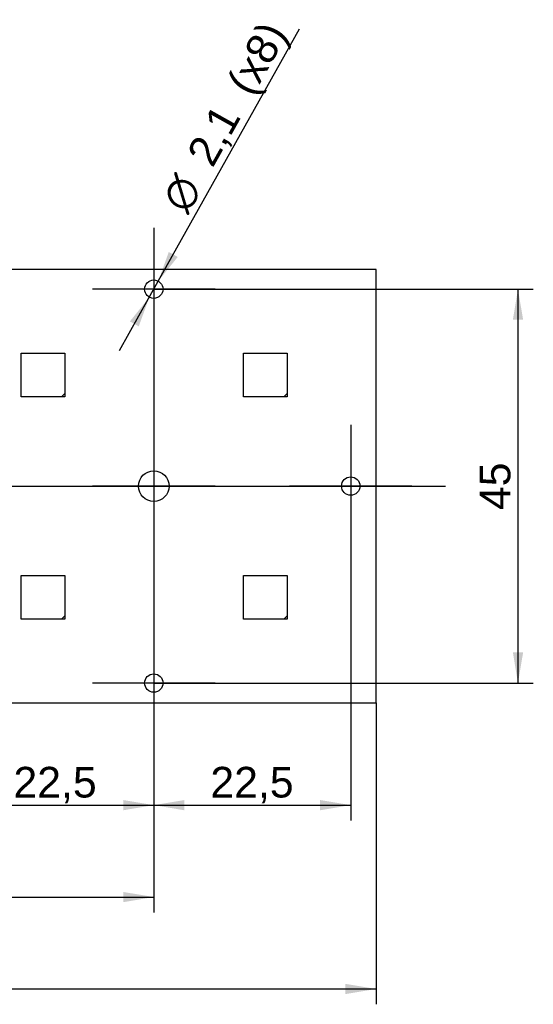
# Model space of a CAD drawing. Header units: millimetres. Extents: x 7 to 819, y 15 to 587.
# Tile 32 of 45: x 570 to 629, y 170 to 283. Entities that reach past the tile are written whole.
import ezdxf
from ezdxf.enums import TextEntityAlignment as Align
from ezdxf.lldxf.tags import DXFTag

# ---------------------------------------------------------------- set-up
doc = ezdxf.new("R2010")
doc.units = ezdxf.units.MM
doc.layers.add('Default', color=7, linetype='Continuous')
doc.layers.add('RECLED_122X50MM_', color=7, linetype='Continuous')
doc.styles.add('SEACAD_Arial', font='arial.ttf')
doc.styles.add('SEACAD_Solid_Edge_ANSI1_Symbols', font='semeca1.ttf')
tags = doc.linetypes.add('CENTER2', pattern=[28.575, 19.05, -3.175, 3.175, -3.175]).pattern_tags.tags
tags[10:11] = [DXFTag(74, 4), DXFTag(75, 0), DXFTag(340, '0'), DXFTag(46, 0.0), DXFTag(50, 0.0), DXFTag(44, 0.0), DXFTag(45, 0.0)]
tags[8:9] = [DXFTag(74, 4), DXFTag(75, 0), DXFTag(340, '0'), DXFTag(46, 0.0), DXFTag(50, 0.0), DXFTag(44, 0.0), DXFTag(45, 0.0)]
tags[6:7] = [DXFTag(74, 4), DXFTag(75, 0), DXFTag(340, '0'), DXFTag(46, 0.0), DXFTag(50, 0.0), DXFTag(44, 0.0), DXFTag(45, 0.0)]
tags[4:5] = [DXFTag(74, 4), DXFTag(75, 0), DXFTag(340, '0'), DXFTag(46, 0.0), DXFTag(50, 0.0), DXFTag(44, 0.0), DXFTag(45, 0.0)]
doc.dimstyles.new('ISO', dxfattribs={"dimtxt": 3.5, "dimasz": 3.5, "dimexe": 1.75, "dimexo": 0, "dimgap": 0.875, "dimtad": 1, "dimtxsty": 'SEACAD_Arial', "dimblk1": '_SE_FILLED', "dimblk2": '_SE_FILLED', "dimsah": 1, "dimcen": 1.75, "dimadec": 0, "dimazin": 0, "dimtfac": 0.5, "dimtdec": 3, "dimtmove": 0, "dimatfit": 3, "dimfxl": 1, "dimarcsym": 0})

# ---------------------------------------------------------------- blocks, each defined once
blk = doc.blocks.new('SEANNOT_GROUP63')
at = {"layer": 'Default', "color": 7, "linetype": 'CENTER2'}
blk.add_line((481.97, 229.57), (618.51, 229.57), dxfattribs=at)
blk = doc.blocks.new('SEANNOT_GROUP69')
at = {"layer": 'Default', "color": 7, "linetype": 'CENTER2'}
for p, q in [((585.19, 236.57), (585.19, 222.57)), ((592.19, 229.57), (578.19, 229.57))]:
    blk.add_line(p, q, dxfattribs=at)
blk = doc.blocks.new('SEANNOT_GROUP70')
at = {"layer": 'Default', "color": 7, "linetype": 'CENTER2'}
for p, q in [((585.19, 214.07), (585.19, 200.07)), ((592.19, 207.07), (578.19, 207.07))]:
    blk.add_line(p, q, dxfattribs=at)
blk = doc.blocks.new('SEANNOT_GROUP71')
at = {"layer": 'Default', "color": 7, "linetype": 'CENTER2'}
for p, q in [((607.69, 236.57), (607.69, 222.57)), ((614.69, 229.57), (600.69, 229.57))]:
    blk.add_line(p, q, dxfattribs=at)
blk = doc.blocks.new('SEANNOT_GROUP72')
at = {"layer": 'Default', "color": 7, "linetype": 'CENTER2'}
for p, q in [((585.19, 259.07), (585.19, 245.07)), ((592.19, 252.07), (578.19, 252.07))]:
    blk.add_line(p, q, dxfattribs=at)
blk = doc.blocks.new('SE7')
at = {"layer": 'RECLED_122X50MM_', "color": 7, "linetype": 'Continuous'}
for p, q in [((610.59, 254.32), (489.19, 254.32)), ((610.59, 204.82), (610.59, 254.32)), ((570.04, 244.77), (575.04, 244.77)), ((570.04, 239.77), (570.04, 244.77)), ((575.04, 244.77), (575.04, 240.17)), ((595.44, 244.77), (600.44, 244.77)), ((595.44, 239.77), (595.44, 244.77)), ((600.44, 244.77), (600.44, 240.17)), ((574.64, 239.77), (570.04, 239.77)), ((575.04, 240.17), (574.64, 239.77)), ((575.04, 239.77), (574.64, 239.77)), ((575.04, 240.17), (575.04, 239.77)), ((600.04, 239.77), (595.44, 239.77)), ((600.44, 240.17), (600.04, 239.77)), ((600.44, 239.77), (600.04, 239.77)), ((600.44, 240.17), (600.44, 239.77)), ((570.04, 219.37), (575.04, 219.37)), ((570.04, 214.37), (570.04, 219.37)), ((575.04, 219.37), (575.04, 214.77)), ((595.44, 219.37), (600.44, 219.37)), ((595.44, 214.37), (595.44, 219.37)), ((600.44, 219.37), (600.44, 214.77)), ((574.64, 214.37), (570.04, 214.37)), ((575.04, 214.77), (574.64, 214.37)), ((575.04, 214.37), (574.64, 214.37)), ((575.04, 214.77), (575.04, 214.37)), ((600.04, 214.37), (595.44, 214.37)), ((600.44, 214.77), (600.04, 214.37)), ((600.44, 214.37), (600.04, 214.37)), ((600.44, 214.77), (600.44, 214.37)), ((489.19, 204.82), (610.59, 204.82))]:
    blk.add_line(p, q, dxfattribs=at)
for centre, radius in [((585.19, 252.07), 1.05), ((585.19, 229.57), 1.75), ((607.69, 229.57), 1.05), ((585.19, 207.07), 1.05)]:
    blk.add_circle(centre, radius, dxfattribs=at)
blk = doc.blocks.new('DMBLK82')
at = {"layer": 'Default', "linetype": 'Continuous'}
for points in [[(566.19, 192.54), (566.19, 193.71), (562.69, 193.13)], [(581.69, 192.54), (585.19, 193.13), (581.69, 193.71)]]:
    blk.add_hatch(color=7, dxfattribs=at).paths.add_polyline_path(points)
at = {"layer": 'Default', "color": 7, "linetype": 'Continuous'}
for p, q in [((585.19, 252.07), (585.19, 191.38)), ((562.69, 229.57), (562.69, 191.38)), ((562.69, 193.13), (585.19, 193.13))]:
    blk.add_line(p, q, dxfattribs=at)
at = {"layer": 'Default', "color": 7, "linetype": 'Continuous', "style": 'SEACAD_Arial'}
blk.add_text('22,5', height=3.5, dxfattribs=at).set_placement((569.15, 197.5), align=Align.TOP_LEFT)
blk = doc.blocks.new('_SE_FILLED')
at = {"color": 0}
blk.add_line((0, 0), (-1, 0), dxfattribs=at)
blk.add_solid([(0, 0), (-1, -0.1665), (-1, 0.1665), (0, 0)], dxfattribs=at)
blk = doc.blocks.new('DMBLK83')
at = {"layer": 'Default', "linetype": 'Continuous'}
for points in [[(588.69, 192.54), (588.69, 193.71), (585.19, 193.13)], [(604.19, 192.54), (607.69, 193.13), (604.19, 193.71)]]:
    blk.add_hatch(color=7, dxfattribs=at).paths.add_polyline_path(points)
at = {"layer": 'Default', "color": 7, "linetype": 'Continuous'}
for p, q in [((607.69, 229.57), (607.69, 191.38)), ((585.19, 207.07), (585.19, 191.38)), ((585.19, 193.13), (607.69, 193.13))]:
    blk.add_line(p, q, dxfattribs=at)
at = {"layer": 'Default', "color": 7, "linetype": 'Continuous', "style": 'SEACAD_Arial'}
blk.add_text('22,5', height=3.5, dxfattribs=at).set_placement((591.65, 197.5), align=Align.TOP_LEFT)
blk = doc.blocks.new('DMBLK85')
at = {"layer": 'Default', "linetype": 'Continuous'}
for points in [[(537.89, 182.04), (537.89, 183.21), (534.39, 182.63)], [(581.69, 182.04), (585.19, 182.63), (581.69, 183.21)]]:
    blk.add_hatch(color=7, dxfattribs=at).paths.add_polyline_path(points)
at = {"layer": 'Default', "color": 7, "linetype": 'Continuous'}
for p, q in [((534.39, 229.57), (534.39, 180.88)), ((585.19, 229.57), (585.19, 180.88)), ((534.39, 182.63), (585.19, 182.63))]:
    blk.add_line(p, q, dxfattribs=at)
at = {"layer": 'Default', "color": 7, "linetype": 'Continuous', "style": 'SEACAD_Arial'}
blk.add_text('50,8', height=3.5, dxfattribs=at).set_placement((555, 187), align=Align.TOP_LEFT)
blk = doc.blocks.new('DMBLK86')
at = {"layer": 'Default', "linetype": 'Continuous'}
for points in [[(627.39, 248.57), (626.8, 252.07), (626.22, 248.57)], [(627.39, 210.57), (626.22, 210.57), (626.8, 207.07)]]:
    blk.add_hatch(color=7, dxfattribs=at).paths.add_polyline_path(points)
at = {"layer": 'Default', "color": 7, "linetype": 'Continuous'}
for p, q in [((585.19, 252.07), (628.55, 252.07)), ((626.8, 252.07), (626.8, 207.07)), ((585.19, 207.07), (628.55, 207.07))]:
    blk.add_line(p, q, dxfattribs=at)
at = {"layer": 'Default', "color": 7, "linetype": 'Continuous', "style": 'SEACAD_Arial'}
blk.add_text('45', height=3.5, rotation=90, dxfattribs=at).set_placement((622.43, 226.83), align=Align.TOP_LEFT)
blk = doc.blocks.new('DMBLK89')
at = {"layer": 'Default', "linetype": 'Continuous'}
for points in [[(586.9, 256.32), (585.7, 252.99), (587.92, 255.75)], [(582.46, 248.39), (583.47, 247.82), (584.68, 251.15)]]:
    blk.add_hatch(color=7, dxfattribs=at).paths.add_polyline_path(points)
at = {"layer": 'Default', "color": 7, "linetype": 'Continuous'}
for p, q in [((585.7, 252.99), (601.85, 281.82)), ((581.26, 245.05), (585.7, 252.99))]:
    blk.add_line(p, q, dxfattribs=at)
for s, style, p in [('(x8)', 'SEACAD_Arial', (593.38, 275.65)), ('2,1', 'SEACAD_Arial', (588.84, 267.54)), ('O', 'SEACAD_Solid_Edge_ANSI1_Symbols', (585.91, 262.31))]:
    blk.add_text(s, height=3.5, rotation=60.7442, dxfattribs=dict(at, style=style)).set_placement(p, align=Align.TOP_LEFT)
blk = doc.blocks.new('DMBLK92')
at = {"layer": 'Default', "linetype": 'Continuous'}
for points in [[(492.69, 171.54), (492.69, 172.71), (489.19, 172.13)], [(607.09, 171.54), (610.59, 172.13), (607.09, 172.71)]]:
    blk.add_hatch(color=7, dxfattribs=at).paths.add_polyline_path(points)
at = {"layer": 'Default', "color": 7, "linetype": 'Continuous'}
for p, q in [((489.19, 204.82), (489.19, 170.38)), ((610.59, 204.82), (610.59, 170.38)), ((489.19, 172.13), (610.59, 172.13))]:
    blk.add_line(p, q, dxfattribs=at)
at = {"layer": 'Default', "color": 7, "linetype": 'Continuous', "style": 'SEACAD_Arial'}
blk.add_text('121,4', height=3.5, dxfattribs=at).set_placement((543.73, 176.5), align=Align.TOP_LEFT)

msp = doc.modelspace()

# ---------------------------------------------------------------- block references
at = {"layer": 'Default'}
for name in ['SEANNOT_GROUP72', 'SE7', 'SEANNOT_GROUP69', 'SEANNOT_GROUP71', 'SEANNOT_GROUP63', 'SEANNOT_GROUP70']:
    msp.add_blockref(name, (0, 0), dxfattribs=at)

# ---------------------------------------------------------------- dimensions: what is measured, and where the dimension line sits
at = {"layer": 'Default', "color": 7, "linetype": 'Continuous'}
dim = msp.add_diameter_dim_2p(p1=(584.676, 251.154), p2=(585.702, 252.986), text='\\A1;<>  (x8)', dimstyle='ISO', override={"dimtmove": 1, "dimtolj": 1}, dxfattribs=at)
dim.commit()
dim.dimension.update_dxf_attribs({"geometry": 'DMBLK89', "text_midpoint": (589.127, 259.1), "dimtype": 163})
for base, p1, p2, picture, middle in [((585.189, 193.125), (562.689, 229.57), (585.189, 252.07), 'DMBLK82', (573.939, 193.125)), ((607.689, 193.125), (585.189, 207.07), (607.689, 229.57), 'DMBLK83', (596.439, 193.125))]:
    dim = msp.add_linear_dim(base=base, p1=p1, p2=p2, text='\\A1;<> ', dimstyle='ISO', dxfattribs=at)
    dim.commit()
    dim.dimension.update_dxf_attribs({"geometry": picture, "text_midpoint": middle, "dimtype": 160})
for base, p1, p2, angle, picture, middle in [((626.804, 252.07), (585.189, 252.07), (585.189, 207.07), 270, 'DMBLK86', (626.804, 229.57)), ((534.389, 182.625), (534.389, 229.57), (585.189, 229.57), 0, 'DMBLK85', (559.789, 182.625)), ((489.189, 172.125), (489.189, 204.82), (610.589, 204.82), 0, 'DMBLK92', (549.889, 172.125))]:
    dim = msp.add_linear_dim(base=base, p1=p1, p2=p2, angle=angle, text='\\A1;<> ', dimstyle='ISO', dxfattribs=at)
    dim.commit()
    dim.dimension.update_dxf_attribs({"geometry": picture, "text_midpoint": middle, "dimtype": 161})

doc.saveas('drawing.dxf')
